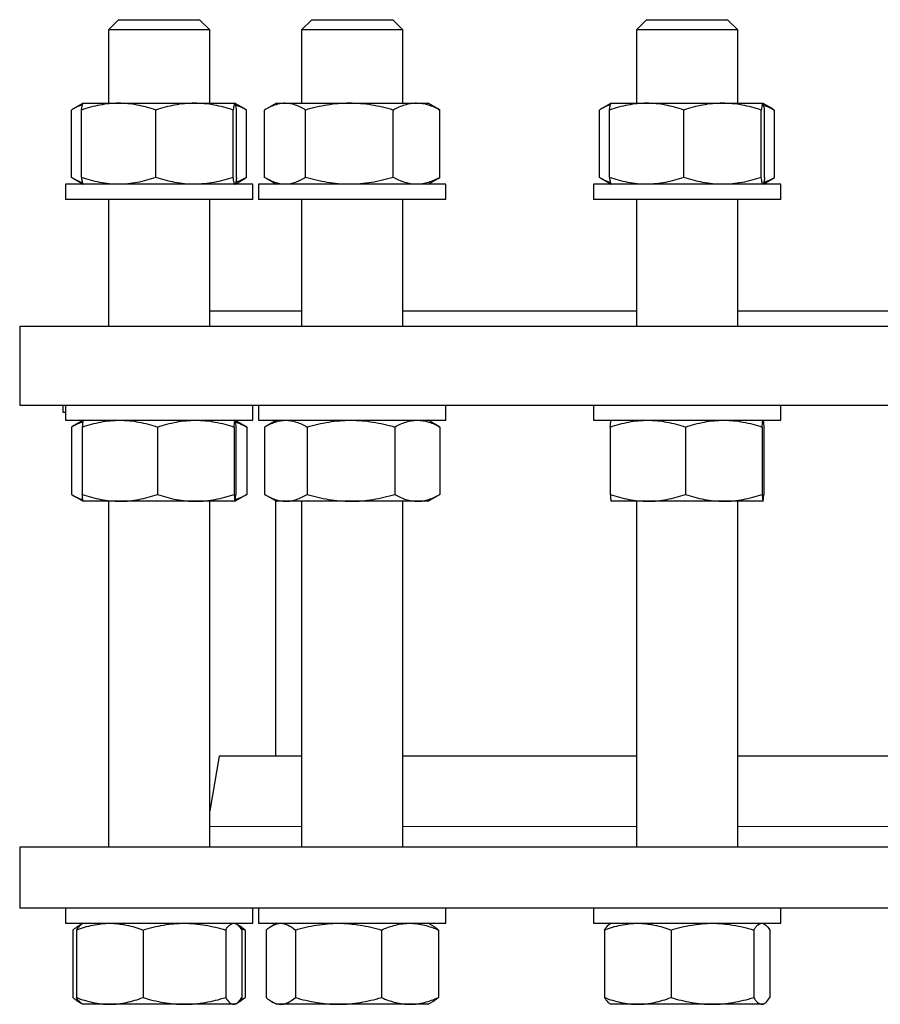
# Model space of a CAD drawing. Header units: millimetres. Extents: x 16 to 817, y 38 to 823.
# Tile 3 of 9: x 29 to 199, y 203 to 398. Entities that reach past the tile are written whole.
import ezdxf

# ---------------------------------------------------------------- set-up
doc = ezdxf.new("R2010")
doc.units = ezdxf.units.MM

msp = doc.modelspace()

# ---------------------------------------------------------------- linework, layer by layer
at = {"color": 7, "linetype": 'Continuous', "lineweight": 25}
for p, q in [((48.18, 397.65), (46.18, 395.65)), ((48.18, 397.65), (49.19, 397.65)), ((49.19, 397.65), (64.18, 397.65)), ((66.18, 395.65), (64.18, 397.65)), ((86.35, 397.65), (84.35, 395.65)), ((86.35, 397.65), (90.25, 397.65)), ((90.25, 397.65), (102.35, 397.65)), ((104.35, 395.65), (102.35, 397.65)), ((152.48, 397.65), (150.48, 395.65)), ((152.48, 397.65), (160.36, 397.65)), ((160.36, 397.65), (168.48, 397.65)), ((170.48, 395.65), (168.48, 397.65)), ((46.18, 395.65), (46.18, 381.15)), ((47.44, 395.65), (46.18, 395.65)), ((66.18, 395.65), (47.44, 395.65)), ((66.18, 381.15), (66.18, 395.65)), ((84.35, 395.65), (84.35, 381.15)), ((89.22, 395.65), (84.35, 395.65)), ((104.35, 395.65), (89.22, 395.65)), ((104.35, 381.15), (104.35, 395.65)), ((150.48, 395.65), (150.48, 381.15)), ((160.33, 395.65), (150.48, 395.65)), ((170.48, 395.65), (160.33, 395.65)), ((170.48, 381.15), (170.48, 395.65)), ((41.16, 381.14), (39.21, 380.02)), ((41.18, 381.15), (41.16, 381.14)), ((41.18, 381.15), (48.19, 381.15)), ((48.19, 381.15), (63.18, 381.15)), ((63.18, 381.15), (71.17, 381.15)), ((71.17, 381.15), (71.18, 381.15)), ((71.19, 381.14), (71.18, 381.15)), ((73.14, 380.02), (71.21, 381.13)), ((79.35, 381.15), (77.39, 380.02)), ((79.35, 381.15), (81.09, 381.15)), ((81.09, 381.15), (93.78, 381.15)), ((93.78, 381.15), (107.05, 381.15)), ((107.05, 381.15), (109.35, 381.15)), ((111.32, 380.02), (109.35, 381.15)), ((145.46, 381.14), (143.51, 380.02)), ((145.48, 381.15), (145.46, 381.14)), ((145.48, 381.15), (152.49, 381.15)), ((152.49, 381.15), (167.48, 381.15)), ((167.48, 381.15), (175.46, 381.15)), ((175.46, 381.15), (175.48, 381.15)), ((175.49, 381.14), (175.48, 381.15)), ((177.44, 380.02), (175.5, 381.13)), ((38.87, 366.49), (38.87, 379.81)), ((40.86, 366.49), (40.86, 379.81)), ((55.52, 366.49), (55.52, 379.81)), ((70.84, 366.49), (70.84, 379.81)), ((71.5, 366.49), (71.5, 379.81)), ((73.48, 379.81), (73.14, 380.01)), ((73.48, 366.49), (73.48, 379.81)), ((77.04, 366.49), (77.04, 379.81)), ((85.13, 366.49), (85.13, 379.81)), ((102.44, 366.49), (102.44, 379.81)), ((111.31, 380.01), (111.66, 379.81)), ((111.66, 366.49), (111.66, 379.81)), ((143.17, 366.49), (143.17, 379.81)), ((145.16, 366.49), (145.16, 379.81)), ((159.82, 366.49), (159.82, 379.81)), ((175.14, 366.49), (175.14, 379.81)), ((175.79, 366.49), (175.79, 379.81)), ((177.44, 380.01), (177.78, 379.81)), ((177.78, 366.49), (177.78, 379.81)), ((39.21, 366.28), (41.16, 365.16)), ((71.21, 365.17), (73.14, 366.28)), ((73.48, 366.49), (73.14, 366.28)), ((77.39, 366.28), (79.35, 365.15)), ((109.35, 365.15), (111.32, 366.28)), ((111.31, 366.29), (111.66, 366.49)), ((143.51, 366.28), (145.46, 365.16)), ((175.5, 365.17), (177.44, 366.28)), ((177.44, 366.29), (177.78, 366.49)), ((37.68, 365.15), (37.68, 362.15)), ((46.93, 365.15), (37.68, 365.15)), ((41.16, 365.16), (41.18, 365.15)), ((74.68, 365.15), (46.93, 365.15)), ((71.18, 365.15), (71.19, 365.16)), ((74.68, 362.15), (74.68, 365.15)), ((75.85, 365.15), (75.85, 362.15)), ((94.35, 365.15), (75.85, 365.15)), ((112.85, 365.15), (94.35, 365.15)), ((112.85, 362.15), (112.85, 365.15)), ((141.98, 365.15), (141.98, 362.15)), ((169.73, 365.15), (141.98, 365.15)), ((145.46, 365.16), (145.48, 365.15)), ((178.98, 365.15), (169.73, 365.15)), ((175.48, 365.15), (175.49, 365.16)), ((178.98, 362.15), (178.98, 365.15)), ((46.93, 362.15), (37.68, 362.15)), ((46.18, 362.15), (46.18, 337.15)), ((74.68, 362.15), (46.93, 362.15)), ((66.18, 337.15), (66.18, 362.15)), ((94.35, 362.15), (75.85, 362.15)), ((84.35, 362.15), (84.35, 337.15)), ((112.85, 362.15), (94.35, 362.15)), ((104.35, 337.15), (104.35, 362.15)), ((169.73, 362.15), (141.98, 362.15)), ((150.48, 362.15), (150.48, 337.15)), ((178.98, 362.15), (169.73, 362.15)), ((170.48, 337.15), (170.48, 362.15)), ((66.18, 340.15), (84.35, 340.15)), ((104.35, 340.15), (150.48, 340.15)), ((170.48, 340.15), (226.83, 340.15)), ((28.65, 337.15), (28.65, 321.55)), ((28.65, 337.15), (368.65, 337.15)), ((28.65, 321.55), (368.65, 321.55)), ((37.22, 320.05), (37.22, 321.55)), ((37.68, 321.55), (37.68, 318.55)), ((74.68, 318.55), (74.68, 321.55)), ((75.85, 321.55), (75.85, 318.55)), ((112.85, 318.55), (112.85, 321.55)), ((141.98, 321.55), (141.98, 318.55)), ((178.98, 318.55), (178.98, 321.55)), ((37.68, 320.05), (37.22, 320.05)), ((37.68, 318.55), (74.68, 318.55)), ((38.86, 317.21), (38.86, 303.89)), ((41.18, 318.55), (39.04, 317.31)), ((41.02, 317.21), (41.02, 303.89)), ((55.86, 317.21), (55.86, 303.89)), ((71.01, 317.21), (71.01, 303.89)), ((73.32, 317.31), (71.18, 318.55)), ((71.34, 317.21), (71.34, 303.89)), ((73.49, 317.21), (73.32, 317.31)), ((73.49, 317.21), (73.49, 303.89)), ((75.85, 318.55), (112.85, 318.55)), ((77.04, 317.21), (77.04, 303.89)), ((79.35, 318.55), (77.21, 317.31)), ((79.15, 318.55), (79.15, 318.43)), ((85.42, 317.21), (85.42, 303.89)), ((102.73, 317.21), (102.73, 303.89)), ((111.49, 317.31), (109.35, 318.55)), ((111.67, 317.21), (111.49, 317.31)), ((111.67, 317.21), (111.67, 303.89)), ((141.98, 318.55), (142.14, 318.55)), ((142.14, 318.55), (178.98, 318.55)), ((145.32, 317.21), (145.32, 303.89)), ((160.15, 317.21), (160.15, 303.89)), ((175.31, 317.21), (175.31, 303.89)), ((175.63, 317.21), (175.63, 303.89)), ((39.04, 303.79), (41.18, 302.55)), ((71.18, 302.55), (73.32, 303.79)), ((73.49, 303.89), (73.32, 303.79)), ((77.21, 303.79), (79.35, 302.55)), ((109.35, 302.55), (111.49, 303.79)), ((111.67, 303.89), (111.49, 303.79)), ((48.44, 302.55), (41.18, 302.55)), ((46.18, 302.55), (46.18, 234.21)), ((63.43, 302.55), (48.44, 302.55)), ((71.17, 302.55), (63.43, 302.55)), ((66.18, 234.21), (66.18, 302.55)), ((79.15, 302.67), (79.15, 252.21)), ((81.23, 302.55), (79.35, 302.55)), ((94.07, 302.55), (81.23, 302.55)), ((84.35, 302.55), (84.35, 234.21)), ((107.2, 302.55), (94.07, 302.55)), ((104.35, 234.21), (104.35, 302.55)), ((109.35, 302.55), (107.2, 302.55)), ((152.74, 302.55), (145.48, 302.55)), ((150.48, 302.55), (150.48, 234.21)), ((167.73, 302.55), (152.74, 302.55)), ((175.47, 302.55), (167.73, 302.55)), ((170.48, 234.21), (170.48, 302.55)), ((68.08, 252.21), (66.18, 241.44)), ((84.35, 252.21), (68.08, 252.21)), ((150.48, 252.21), (104.35, 252.21)), ((198.65, 252.21), (170.48, 252.21)), ((226.83, 252.21), (198.65, 252.21)), ((28.65, 234.21), (28.65, 222.21)), ((198.65, 234.21), (28.65, 234.21)), ((66.17, 234.21), (66.17, 234.21)), ((368.65, 234.21), (198.65, 234.21)), ((198.65, 222.21), (28.65, 222.21)), ((37.68, 222.21), (37.68, 219.21)), ((74.68, 219.21), (74.68, 222.21)), ((75.85, 222.21), (75.85, 219.21)), ((112.85, 219.21), (112.85, 222.21)), ((141.98, 222.21), (141.98, 219.21)), ((178.98, 219.21), (178.98, 222.21)), ((368.65, 222.21), (198.65, 222.21)), ((37.68, 219.21), (74.68, 219.21)), ((39.15, 217.87), (39.15, 204.55)), ((39.85, 217.87), (39.85, 204.55)), ((40.92, 219.06), (40.26, 218.68)), ((41.18, 219.21), (40.92, 219.06)), ((53.01, 217.87), (53.01, 204.55)), ((69.34, 217.87), (69.34, 204.55)), ((71.44, 219.06), (71.18, 219.21)), ((72.09, 218.68), (71.48, 219.03)), ((72.51, 217.87), (72.51, 204.55)), ((73.21, 217.87), (73.21, 204.55)), ((75.85, 219.21), (112.85, 219.21)), ((77.32, 217.87), (77.32, 204.55)), ((79.35, 219.21), (78.44, 218.68)), ((83.1, 217.87), (83.1, 204.55)), ((100.12, 217.87), (100.12, 204.55)), ((110.27, 218.68), (109.35, 219.21)), ((111.38, 217.87), (111.38, 204.55)), ((141.98, 219.21), (142.14, 219.21)), ((142.14, 219.21), (178.98, 219.21)), ((144.14, 217.87), (144.14, 204.55)), ((145.48, 219.21), (145.21, 219.06)), ((157.31, 217.87), (157.31, 204.55)), ((173.64, 217.87), (173.64, 204.55)), ((175.74, 219.06), (175.48, 219.21)), ((176.81, 217.87), (176.81, 204.55)), ((40.26, 203.74), (40.92, 203.36)), ((40.92, 203.36), (41.18, 203.21)), ((46.43, 203.21), (41.18, 203.21)), ((61.18, 203.21), (46.43, 203.21)), ((70.92, 203.21), (61.18, 203.21)), ((71.18, 203.21), (70.92, 203.21)), ((71.18, 203.21), (71.44, 203.36)), ((71.48, 203.39), (72.09, 203.74)), ((78.44, 203.74), (79.35, 203.21)), ((80.21, 203.21), (79.35, 203.21)), ((91.61, 203.21), (80.21, 203.21)), ((105.75, 203.21), (91.61, 203.21)), ((109.35, 203.21), (105.75, 203.21)), ((109.35, 203.21), (110.27, 203.74)), ((145.21, 203.36), (145.48, 203.21)), ((150.73, 203.21), (145.48, 203.21)), ((165.47, 203.21), (150.73, 203.21)), ((175.22, 203.21), (165.47, 203.21)), ((175.48, 203.21), (175.22, 203.21)), ((175.48, 203.21), (175.74, 203.36))]:
    msp.add_line(p, q, dxfattribs=at)
at = {"color": 8, "linetype": 'Continuous', "lineweight": 18}
for p, q in [((66.18, 238.34), (84.35, 238.34)), ((104.35, 238.34), (150.48, 238.34)), ((170.48, 238.34), (198.65, 238.34)), ((198.65, 238.34), (226.83, 238.34))]:
    msp.add_line(p, q, dxfattribs=at)
at = {"color": 7, "linetype": 'Continuous', "lineweight": 25}
for points, knots in [([(48.19, 381.15), (47.57, 381.15), (46.95, 381.12), (45.7, 380.99), (45.08, 380.9), (43.24, 380.55), (42.04, 380.21), (40.86, 379.81)], [0, 0, 0, 0, 0.25, 0.25, 0.5, 0.5, 1, 1, 1, 1]), ([(40.86, 379.81), (40.88, 379.94), (40.91, 380.2), (40.97, 380.52), (41.02, 380.8), (41.08, 380.99), (41.12, 381.11), (41.15, 381.13), (41.17, 381.13)], [0, 0, 0, 0, 0.176581, 0.353212, 0.529751, 0.709623, 0.889611, 1, 1, 1, 1]), ([(55.52, 379.81), (54.92, 380.01), (54.32, 380.2), (53.1, 380.53), (52.49, 380.67), (50.66, 381.02), (49.43, 381.15), (48.19, 381.15)], [0, 0, 0, 0, 0.25, 0.25, 0.5, 0.5, 1, 1, 1, 1]), ([(63.18, 381.15), (62.53, 381.15), (61.87, 381.12), (60.58, 380.99), (59.94, 380.9), (58.03, 380.55), (56.77, 380.22), (55.52, 379.81)], [0, 0, 0, 0, 0.25, 0.25, 0.5, 0.5, 1, 1, 1, 1]), ([(70.84, 379.81), (69.58, 380.22), (68.32, 380.56), (65.77, 381.02), (64.48, 381.15), (63.18, 381.15)], [0, 0, 0, 0, 0.5, 0.5, 1, 1, 1, 1]), ([(71.17, 381.15), (71.14, 381.15), (71.11, 381.12), (71.05, 380.99), (71.03, 380.9), (70.94, 380.55), (70.89, 380.22), (70.84, 379.81)], [0, 0, 0, 0, 0.25, 0.25, 0.5, 0.5, 1, 1, 1, 1]), ([(71.5, 379.81), (71.44, 380.22), (71.39, 380.56), (71.28, 381.02), (71.22, 381.15), (71.17, 381.15)], [0, 0, 0, 0, 0.5, 0.5, 1, 1, 1, 1]), ([(81.09, 381.15), (80.74, 381.15), (80.4, 381.12), (79.72, 380.99), (79.38, 380.9), (78.37, 380.55), (77.7, 380.22), (77.04, 379.81)], [0, 0, 0, 0, 0.25, 0.25, 0.5, 0.5, 1, 1, 1, 1]), ([(85.13, 379.81), (84.47, 380.22), (83.8, 380.56), (82.46, 381.02), (81.78, 381.15), (81.09, 381.15)], [0, 0, 0, 0, 0.5, 0.5, 1, 1, 1, 1]), ([(93.78, 381.15), (93.05, 381.15), (92.32, 381.12), (90.84, 380.99), (90.11, 380.9), (87.95, 380.55), (86.53, 380.21), (85.13, 379.81)], [0, 0, 0, 0, 0.25, 0.25, 0.5, 0.5, 1, 1, 1, 1]), ([(102.44, 379.81), (101.73, 380.01), (101.02, 380.2), (99.59, 380.53), (98.86, 380.67), (96.7, 381.02), (95.24, 381.15), (93.78, 381.15)], [0, 0, 0, 0, 0.25, 0.25, 0.5, 0.5, 1, 1, 1, 1]), ([(107.05, 381.15), (106.66, 381.15), (106.26, 381.12), (105.49, 380.99), (105.1, 380.9), (103.95, 380.55), (103.19, 380.22), (102.44, 379.81)], [0, 0, 0, 0, 0.25, 0.25, 0.5, 0.5, 1, 1, 1, 1]), ([(111.66, 379.81), (110.91, 380.22), (110.15, 380.56), (108.61, 381.02), (107.83, 381.15), (107.05, 381.15)], [0, 0, 0, 0, 0.5, 0.5, 1, 1, 1, 1]), ([(152.49, 381.15), (151.86, 381.15), (151.24, 381.12), (150, 380.99), (149.39, 380.9), (147.56, 380.55), (146.35, 380.22), (145.16, 379.81)], [0, 0, 0, 0, 0.25, 0.25, 0.5, 0.5, 1, 1, 1, 1]), ([(145.16, 379.81), (145.17, 379.94), (145.21, 380.2), (145.26, 380.52), (145.32, 380.8), (145.37, 380.99), (145.42, 381.11), (145.45, 381.13), (145.46, 381.13)], [0, 0, 0, 0, 0.176581, 0.353212, 0.529751, 0.709623, 0.889611, 1, 1, 1, 1]), ([(159.82, 379.81), (158.62, 380.22), (157.41, 380.56), (154.97, 381.02), (153.74, 381.15), (152.49, 381.15)], [0, 0, 0, 0, 0.5, 0.5, 1, 1, 1, 1]), ([(167.48, 381.15), (166.83, 381.15), (166.18, 381.12), (164.88, 380.99), (164.23, 380.9), (162.31, 380.55), (161.06, 380.21), (159.82, 379.81)], [0, 0, 0, 0, 0.25, 0.25, 0.5, 0.5, 1, 1, 1, 1]), ([(175.14, 379.81), (174.51, 380.01), (173.88, 380.2), (172.61, 380.53), (171.97, 380.67), (170.06, 381.02), (168.77, 381.15), (167.48, 381.15)], [0, 0, 0, 0, 0.25, 0.25, 0.5, 0.5, 1, 1, 1, 1]), ([(175.46, 381.15), (175.44, 381.15), (175.41, 381.12), (175.35, 380.99), (175.33, 380.9), (175.24, 380.55), (175.19, 380.22), (175.14, 379.81)], [0, 0, 0, 0, 0.25, 0.25, 0.5, 0.5, 1, 1, 1, 1]), ([(175.79, 379.81), (175.74, 380.22), (175.69, 380.56), (175.58, 381.02), (175.52, 381.15), (175.46, 381.15)], [0, 0, 0, 0, 0.5, 0.5, 1, 1, 1, 1]), ([(41.04, 380.84), (40.8, 380.76), (40.32, 380.59), (39.6, 380.24), (39.11, 379.95), (38.87, 379.81)], [0, 0, 0, 0, 0.321204, 0.660587, 1, 1, 1, 1]), ([(73.48, 379.81), (73.24, 379.94), (72.74, 380.2), (72.03, 380.51), (71.56, 380.67), (71.34, 380.74)], [0, 0, 0, 0, 0.35138, 0.70286, 1, 1, 1, 1]), ([(145.33, 380.84), (145.24, 380.81), (144.93, 380.71), (144.41, 380.49), (143.79, 380.18), (143.37, 379.93), (143.17, 379.81)], [0, 0, 0, 0, 0.132823, 0.421819, 0.710946, 1, 1, 1, 1]), ([(175.64, 380.73), (175.8, 380.69), (176.24, 380.55), (176.95, 380.24), (177.51, 379.95), (177.78, 379.81)], [0, 0, 0, 0, 0.217027, 0.608496, 1, 1, 1, 1]), ([(41.04, 365.46), (40.8, 365.54), (40.32, 365.71), (39.6, 366.06), (39.11, 366.35), (38.87, 366.49)], [0, 0, 0, 0, 0.321204, 0.660587, 1, 1, 1, 1]), ([(48.19, 365.15), (47.57, 365.15), (46.95, 365.18), (45.7, 365.3), (45.08, 365.4), (43.24, 365.75), (42.04, 366.08), (40.86, 366.49)], [0, 0, 0, 0, 0.25, 0.25, 0.5, 0.5, 1, 1, 1, 1]), ([(40.86, 366.49), (40.88, 366.36), (40.91, 366.1), (40.97, 365.77), (41.02, 365.5), (41.08, 365.31), (41.12, 365.19), (41.15, 365.17), (41.17, 365.17)], [0, 0, 0, 0, 0.176581, 0.353212, 0.529751, 0.709623, 0.889611, 1, 1, 1, 1]), ([(55.52, 366.49), (54.92, 366.29), (54.32, 366.1), (53.1, 365.77), (52.49, 365.62), (50.66, 365.27), (49.43, 365.15), (48.19, 365.15)], [0, 0, 0, 0, 0.25, 0.25, 0.5, 0.5, 1, 1, 1, 1]), ([(63.18, 365.15), (62.53, 365.15), (61.87, 365.18), (60.58, 365.3), (59.94, 365.39), (58.03, 365.74), (56.77, 366.08), (55.52, 366.49)], [0, 0, 0, 0, 0.25, 0.25, 0.5, 0.5, 1, 1, 1, 1]), ([(70.84, 366.49), (69.58, 366.08), (68.32, 365.74), (65.77, 365.28), (64.48, 365.15), (63.18, 365.15)], [0, 0, 0, 0, 0.5, 0.5, 1, 1, 1, 1]), ([(71.17, 365.15), (71.14, 365.15), (71.11, 365.18), (71.05, 365.3), (71.03, 365.39), (70.94, 365.74), (70.89, 366.08), (70.84, 366.49)], [0, 0, 0, 0, 0.25, 0.25, 0.5, 0.5, 1, 1, 1, 1]), ([(71.5, 366.49), (71.48, 366.36), (71.44, 366.1), (71.39, 365.77), (71.33, 365.5), (71.28, 365.31), (71.24, 365.2), (71.21, 365.19), (71.21, 365.18)], [0, 0, 0, 0, 0.190453, 0.380961, 0.571369, 0.765372, 0.9595, 1, 1, 1, 1]), ([(73.48, 366.49), (73.24, 366.36), (72.74, 366.1), (72.03, 365.79), (71.56, 365.63), (71.34, 365.56)], [0, 0, 0, 0, 0.35138, 0.70286, 1, 1, 1, 1]), ([(81.09, 365.15), (80.74, 365.15), (80.4, 365.18), (79.72, 365.3), (79.38, 365.39), (78.37, 365.74), (77.7, 366.08), (77.04, 366.49)], [0, 0, 0, 0, 0.25, 0.25, 0.5, 0.5, 1, 1, 1, 1]), ([(85.13, 366.49), (84.47, 366.08), (83.8, 365.74), (82.46, 365.28), (81.78, 365.15), (81.09, 365.15)], [0, 0, 0, 0, 0.5, 0.5, 1, 1, 1, 1]), ([(93.78, 365.15), (93.05, 365.15), (92.32, 365.18), (90.84, 365.3), (90.11, 365.4), (87.95, 365.75), (86.53, 366.08), (85.13, 366.49)], [0, 0, 0, 0, 0.25, 0.25, 0.5, 0.5, 1, 1, 1, 1]), ([(102.44, 366.49), (101.73, 366.29), (101.02, 366.1), (99.59, 365.77), (98.86, 365.62), (96.7, 365.27), (95.24, 365.15), (93.78, 365.15)], [0, 0, 0, 0, 0.25, 0.25, 0.5, 0.5, 1, 1, 1, 1]), ([(107.05, 365.15), (106.66, 365.15), (106.26, 365.18), (105.49, 365.3), (105.1, 365.39), (103.95, 365.74), (103.19, 366.08), (102.44, 366.49)], [0, 0, 0, 0, 0.25, 0.25, 0.5, 0.5, 1, 1, 1, 1]), ([(111.66, 366.49), (110.91, 366.08), (110.15, 365.74), (108.61, 365.28), (107.83, 365.15), (107.05, 365.15)], [0, 0, 0, 0, 0.5, 0.5, 1, 1, 1, 1]), ([(145.33, 365.46), (145.24, 365.49), (144.93, 365.59), (144.41, 365.81), (143.79, 366.12), (143.37, 366.37), (143.17, 366.49)], [0, 0, 0, 0, 0.132823, 0.421819, 0.710946, 1, 1, 1, 1]), ([(152.49, 365.15), (151.86, 365.15), (151.24, 365.18), (150, 365.3), (149.39, 365.39), (147.56, 365.74), (146.35, 366.08), (145.16, 366.49)], [0, 0, 0, 0, 0.25, 0.25, 0.5, 0.5, 1, 1, 1, 1]), ([(145.16, 366.49), (145.17, 366.36), (145.21, 366.1), (145.26, 365.77), (145.32, 365.5), (145.37, 365.31), (145.42, 365.19), (145.45, 365.17), (145.46, 365.17)], [0, 0, 0, 0, 0.176581, 0.353212, 0.529751, 0.709623, 0.889611, 1, 1, 1, 1]), ([(159.82, 366.49), (158.62, 366.08), (157.41, 365.74), (154.97, 365.28), (153.74, 365.15), (152.49, 365.15)], [0, 0, 0, 0, 0.5, 0.5, 1, 1, 1, 1]), ([(167.48, 365.15), (166.83, 365.15), (166.18, 365.18), (164.88, 365.3), (164.23, 365.4), (162.31, 365.75), (161.06, 366.08), (159.82, 366.49)], [0, 0, 0, 0, 0.25, 0.25, 0.5, 0.5, 1, 1, 1, 1]), ([(175.14, 366.49), (174.51, 366.29), (173.88, 366.1), (172.61, 365.77), (171.97, 365.62), (170.06, 365.27), (168.77, 365.15), (167.48, 365.15)], [0, 0, 0, 0, 0.25, 0.25, 0.5, 0.5, 1, 1, 1, 1]), ([(175.46, 365.15), (175.44, 365.15), (175.41, 365.18), (175.35, 365.3), (175.33, 365.39), (175.24, 365.74), (175.19, 366.08), (175.14, 366.49)], [0, 0, 0, 0, 0.25, 0.25, 0.5, 0.5, 1, 1, 1, 1]), ([(175.79, 366.49), (175.78, 366.36), (175.74, 366.1), (175.69, 365.77), (175.63, 365.5), (175.58, 365.31), (175.54, 365.2), (175.51, 365.19), (175.51, 365.18)], [0, 0, 0, 0, 0.1904533, 0.3809605, 0.5713685, 0.7653724, 0.9594999, 1, 1, 1, 1]), ([(175.64, 365.56), (175.8, 365.61), (176.24, 365.75), (176.95, 366.06), (177.51, 366.35), (177.78, 366.49)], [0, 0, 0, 0, 0.217027, 0.608496, 1, 1, 1, 1]), ([(38.86, 317.21), (39.09, 317.34), (39.54, 317.6), (40.22, 317.92), (40.74, 318.14), (41.04, 318.22), (41.1, 318.24)], [0, 0, 0, 0, 0.305165, 0.610417, 0.91551, 1, 1, 1, 1]), ([(41.02, 317.21), (42.23, 317.62), (43.45, 317.96), (45.92, 318.42), (47.17, 318.55), (48.44, 318.55)], [0, 0, 0, 0, 0.5, 0.5, 1, 1, 1, 1]), ([(41.18, 318.55), (41.17, 318.55), (41.15, 318.52), (41.13, 318.39), (41.11, 318.3), (41.07, 317.95), (41.04, 317.62), (41.02, 317.21)], [0, 0, 0, 0, 0.25, 0.25, 0.5, 0.5, 1, 1, 1, 1]), ([(48.44, 318.55), (49.07, 318.55), (49.7, 318.52), (50.95, 318.39), (51.57, 318.3), (53.42, 317.95), (54.64, 317.62), (55.86, 317.21)], [0, 0, 0, 0, 0.25, 0.25, 0.5, 0.5, 1, 1, 1, 1]), ([(55.86, 317.21), (56.47, 317.41), (57.09, 317.6), (58.35, 317.93), (58.98, 318.07), (60.88, 318.42), (62.15, 318.55), (63.43, 318.55)], [0, 0, 0, 0, 0.25, 0.25, 0.5, 0.5, 1, 1, 1, 1]), ([(63.43, 318.55), (64.08, 318.55), (64.72, 318.52), (66.01, 318.39), (66.65, 318.3), (68.55, 317.95), (69.79, 317.61), (71.01, 317.21)], [0, 0, 0, 0, 0.25, 0.25, 0.5, 0.5, 1, 1, 1, 1]), ([(71.01, 317.21), (71.04, 317.62), (71.07, 317.96), (71.12, 318.42), (71.15, 318.55), (71.17, 318.55)], [0, 0, 0, 0, 0.5, 0.5, 1, 1, 1, 1]), ([(71.17, 318.55), (71.19, 318.55), (71.2, 318.52), (71.23, 318.39), (71.24, 318.3), (71.28, 317.95), (71.31, 317.62), (71.34, 317.21)], [0, 0, 0, 0, 0.25, 0.25, 0.5, 0.5, 1, 1, 1, 1]), ([(71.25, 318.19), (71.31, 318.18), (71.6, 318.1), (72.12, 317.89), (72.81, 317.58), (73.27, 317.33), (73.49, 317.21)], [0, 0, 0, 0, 0.07377, 0.382446, 0.691262, 1, 1, 1, 1]), ([(77.04, 317.21), (77.72, 317.62), (78.41, 317.96), (79.81, 318.42), (80.51, 318.55), (81.23, 318.55)], [0, 0, 0, 0, 0.5, 0.5, 1, 1, 1, 1]), ([(81.23, 318.55), (81.58, 318.55), (81.94, 318.52), (82.64, 318.39), (83, 318.3), (84.04, 317.95), (84.73, 317.62), (85.42, 317.21)], [0, 0, 0, 0, 0.25, 0.25, 0.5, 0.5, 1, 1, 1, 1]), ([(85.42, 317.21), (86.83, 317.62), (88.26, 317.96), (91.14, 318.42), (92.6, 318.55), (94.07, 318.55)], [0, 0, 0, 0, 0.5, 0.5, 1, 1, 1, 1]), ([(94.07, 318.55), (94.81, 318.55), (95.55, 318.52), (97.01, 318.39), (97.73, 318.3), (99.9, 317.95), (101.32, 317.62), (102.73, 317.21)], [0, 0, 0, 0, 0.25, 0.25, 0.5, 0.5, 1, 1, 1, 1]), ([(102.73, 317.21), (103.1, 317.41), (103.46, 317.6), (104.2, 317.93), (104.58, 318.07), (105.7, 318.42), (106.45, 318.55), (107.2, 318.55)], [0, 0, 0, 0, 0.25, 0.25, 0.5, 0.5, 1, 1, 1, 1]), ([(107.2, 318.55), (107.58, 318.55), (107.96, 318.52), (108.72, 318.39), (109.1, 318.3), (110.22, 317.95), (110.95, 317.61), (111.67, 317.21)], [0, 0, 0, 0, 0.25, 0.25, 0.5, 0.5, 1, 1, 1, 1]), ([(145.32, 317.21), (146.53, 317.62), (147.75, 317.96), (150.22, 318.42), (151.47, 318.55), (152.74, 318.55)], [0, 0, 0, 0, 0.5, 0.5, 1, 1, 1, 1]), ([(145.32, 317.21), (145.33, 317.41), (145.34, 317.6), (145.37, 317.93), (145.38, 318.07), (145.42, 318.42), (145.45, 318.55), (145.48, 318.55)], [0, 0, 0, 0, 0.25, 0.25, 0.5, 0.5, 1, 1, 1, 1]), ([(152.74, 318.55), (153.36, 318.55), (154, 318.52), (155.25, 318.39), (155.87, 318.3), (157.72, 317.95), (158.94, 317.62), (160.15, 317.21)], [0, 0, 0, 0, 0.25, 0.25, 0.5, 0.5, 1, 1, 1, 1]), ([(160.15, 317.21), (161.39, 317.62), (162.64, 317.96), (165.17, 318.42), (166.44, 318.55), (167.73, 318.55)], [0, 0, 0, 0, 0.5, 0.5, 1, 1, 1, 1]), ([(167.73, 318.55), (168.38, 318.55), (169.02, 318.52), (170.3, 318.39), (170.93, 318.3), (172.83, 317.95), (174.08, 317.62), (175.31, 317.21)], [0, 0, 0, 0, 0.25, 0.25, 0.5, 0.5, 1, 1, 1, 1]), ([(175.31, 317.21), (175.32, 317.41), (175.34, 317.6), (175.36, 317.93), (175.38, 318.07), (175.42, 318.42), (175.45, 318.55), (175.47, 318.55)], [0, 0, 0, 0, 0.25, 0.25, 0.5, 0.5, 1, 1, 1, 1]), ([(175.47, 318.55), (175.49, 318.55), (175.5, 318.52), (175.53, 318.39), (175.54, 318.3), (175.58, 317.95), (175.61, 317.61), (175.63, 317.21)], [0, 0, 0, 0, 0.25, 0.25, 0.5, 0.5, 1, 1, 1, 1]), ([(38.86, 303.89), (39.09, 303.76), (39.54, 303.5), (40.22, 303.18), (40.74, 302.96), (41.04, 302.88), (41.1, 302.86)], [0, 0, 0, 0, 0.305165, 0.610417, 0.91551, 1, 1, 1, 1]), ([(41.02, 303.89), (42.23, 303.48), (43.45, 303.14), (45.92, 302.68), (47.17, 302.55), (48.44, 302.55)], [0, 0, 0, 0, 0.5, 0.5, 1, 1, 1, 1]), ([(41.18, 302.55), (41.17, 302.55), (41.15, 302.58), (41.13, 302.7), (41.11, 302.79), (41.07, 303.14), (41.04, 303.48), (41.02, 303.89)], [0, 0, 0, 0, 0.25, 0.25, 0.5, 0.5, 1, 1, 1, 1]), ([(48.44, 302.55), (49.07, 302.55), (49.7, 302.58), (50.95, 302.7), (51.57, 302.79), (53.42, 303.14), (54.64, 303.48), (55.86, 303.89)], [0, 0, 0, 0, 0.25, 0.25, 0.5, 0.5, 1, 1, 1, 1]), ([(55.86, 303.89), (56.47, 303.69), (57.09, 303.5), (58.35, 303.17), (58.98, 303.02), (60.88, 302.67), (62.15, 302.55), (63.43, 302.55)], [0, 0, 0, 0, 0.25, 0.25, 0.5, 0.5, 1, 1, 1, 1]), ([(63.43, 302.55), (64.08, 302.55), (64.72, 302.58), (66.01, 302.7), (66.65, 302.8), (68.55, 303.15), (69.79, 303.48), (71.01, 303.89)], [0, 0, 0, 0, 0.25, 0.25, 0.5, 0.5, 1, 1, 1, 1]), ([(71.01, 303.89), (71.04, 303.48), (71.07, 303.14), (71.12, 302.68), (71.15, 302.55), (71.17, 302.55)], [0, 0, 0, 0, 0.5, 0.5, 1, 1, 1, 1]), ([(71.17, 302.55), (71.19, 302.55), (71.2, 302.58), (71.23, 302.7), (71.24, 302.79), (71.28, 303.14), (71.31, 303.48), (71.34, 303.89)], [0, 0, 0, 0, 0.25, 0.25, 0.5, 0.5, 1, 1, 1, 1]), ([(71.25, 302.91), (71.31, 302.92), (71.6, 303), (72.12, 303.21), (72.81, 303.52), (73.27, 303.77), (73.49, 303.89)], [0, 0, 0, 0, 0.07377, 0.382446, 0.691262, 1, 1, 1, 1]), ([(77.04, 303.89), (77.72, 303.48), (78.41, 303.14), (79.81, 302.68), (80.51, 302.55), (81.23, 302.55)], [0, 0, 0, 0, 0.5, 0.5, 1, 1, 1, 1]), ([(81.23, 302.55), (81.58, 302.55), (81.94, 302.58), (82.64, 302.7), (83, 302.79), (84.04, 303.14), (84.73, 303.48), (85.42, 303.89)], [0, 0, 0, 0, 0.25, 0.25, 0.5, 0.5, 1, 1, 1, 1]), ([(85.42, 303.89), (86.83, 303.48), (88.26, 303.14), (91.14, 302.68), (92.6, 302.55), (94.07, 302.55)], [0, 0, 0, 0, 0.5, 0.5, 1, 1, 1, 1]), ([(94.07, 302.55), (94.81, 302.55), (95.55, 302.58), (97.01, 302.7), (97.73, 302.79), (99.9, 303.14), (101.32, 303.48), (102.73, 303.89)], [0, 0, 0, 0, 0.25, 0.25, 0.5, 0.5, 1, 1, 1, 1]), ([(102.73, 303.89), (103.1, 303.69), (103.46, 303.5), (104.2, 303.17), (104.58, 303.02), (105.7, 302.67), (106.45, 302.55), (107.2, 302.55)], [0, 0, 0, 0, 0.25, 0.25, 0.5, 0.5, 1, 1, 1, 1]), ([(107.2, 302.55), (107.58, 302.55), (107.96, 302.58), (108.72, 302.7), (109.1, 302.8), (110.22, 303.15), (110.95, 303.48), (111.67, 303.89)], [0, 0, 0, 0, 0.25, 0.25, 0.5, 0.5, 1, 1, 1, 1]), ([(145.32, 303.89), (146.53, 303.48), (147.75, 303.14), (150.22, 302.68), (151.47, 302.55), (152.74, 302.55)], [0, 0, 0, 0, 0.5, 0.5, 1, 1, 1, 1]), ([(145.32, 303.89), (145.33, 303.69), (145.34, 303.5), (145.37, 303.17), (145.38, 303.02), (145.42, 302.67), (145.45, 302.55), (145.48, 302.55)], [0, 0, 0, 0, 0.25, 0.25, 0.5, 0.5, 1, 1, 1, 1]), ([(152.74, 302.55), (153.36, 302.55), (154, 302.58), (155.25, 302.7), (155.87, 302.79), (157.72, 303.14), (158.94, 303.48), (160.15, 303.89)], [0, 0, 0, 0, 0.25, 0.25, 0.5, 0.5, 1, 1, 1, 1]), ([(160.15, 303.89), (161.39, 303.48), (162.64, 303.14), (165.17, 302.68), (166.44, 302.55), (167.73, 302.55)], [0, 0, 0, 0, 0.5, 0.5, 1, 1, 1, 1]), ([(167.73, 302.55), (168.38, 302.55), (169.02, 302.58), (170.3, 302.7), (170.93, 302.79), (172.83, 303.14), (174.08, 303.48), (175.31, 303.89)], [0, 0, 0, 0, 0.25, 0.25, 0.5, 0.5, 1, 1, 1, 1]), ([(175.31, 303.89), (175.32, 303.69), (175.34, 303.5), (175.36, 303.17), (175.38, 303.02), (175.42, 302.67), (175.45, 302.55), (175.47, 302.55)], [0, 0, 0, 0, 0.25, 0.25, 0.5, 0.5, 1, 1, 1, 1]), ([(175.47, 302.55), (175.49, 302.55), (175.5, 302.58), (175.53, 302.7), (175.54, 302.8), (175.58, 303.15), (175.61, 303.48), (175.63, 303.89)], [0, 0, 0, 0, 0.25, 0.25, 0.5, 0.5, 1, 1, 1, 1]), ([(39.15, 217.87), (39.3, 218), (39.61, 218.26), (40.09, 218.58), (40.45, 218.8), (40.65, 218.88), (40.7, 218.9)], [0, 0, 0, 0, 0.305031, 0.610148, 0.915107, 1, 1, 1, 1]), ([(39.85, 217.87), (40.92, 218.28), (42.01, 218.62), (44.2, 219.08), (45.31, 219.21), (46.43, 219.21)], [0, 0, 0, 0, 0.5, 0.5, 1, 1, 1, 1]), ([(40.92, 219.05), (40.89, 219.04), (40.77, 218.98), (40.58, 218.81), (40.33, 218.55), (40.09, 218.24), (39.93, 217.99), (39.85, 217.87)], [0, 0, 0, 0, 0.086998, 0.31216, 0.54139, 0.770724, 1, 1, 1, 1]), ([(46.43, 219.21), (46.99, 219.21), (47.55, 219.18), (48.66, 219.06), (49.21, 218.97), (50.85, 218.62), (51.94, 218.28), (53.01, 217.87)], [0, 0, 0, 0, 0.25, 0.25, 0.5, 0.5, 1, 1, 1, 1]), ([(53.01, 217.87), (53.67, 218.07), (54.34, 218.26), (55.7, 218.59), (56.38, 218.74), (58.42, 219.09), (59.8, 219.21), (61.18, 219.21)], [0, 0, 0, 0, 0.25, 0.25, 0.5, 0.5, 1, 1, 1, 1]), ([(61.18, 219.21), (61.87, 219.21), (62.56, 219.18), (63.95, 219.06), (64.64, 218.96), (66.68, 218.61), (68.02, 218.28), (69.34, 217.87)], [0, 0, 0, 0, 0.25, 0.25, 0.5, 0.5, 1, 1, 1, 1]), ([(69.34, 217.87), (69.6, 218.28), (69.86, 218.62), (70.39, 219.08), (70.65, 219.21), (70.92, 219.21)], [0, 0, 0, 0, 0.5, 0.5, 1, 1, 1, 1]), ([(70.92, 219.21), (71.06, 219.21), (71.19, 219.18), (71.46, 219.06), (71.59, 218.97), (71.99, 218.62), (72.25, 218.28), (72.51, 217.87)], [0, 0, 0, 0, 0.25, 0.25, 0.5, 0.5, 1, 1, 1, 1]), ([(73.21, 217.87), (73.05, 218), (72.74, 218.26), (72.37, 218.53), (72.15, 218.65), (72.09, 218.68)], [0, 0, 0, 0, 0.420098, 0.840316, 1, 1, 1, 1]), ([(72.23, 218.27), (72.27, 218.26), (72.6, 218.14), (72.92, 218), (73.21, 217.87)], [0, 0, 0, 0, 0.111231, 1, 1, 1, 1]), ([(77.32, 217.87), (77.8, 218.28), (78.27, 218.62), (79.23, 219.08), (79.72, 219.21), (80.21, 219.21)], [0, 0, 0, 0, 0.5, 0.5, 1, 1, 1, 1]), ([(80.21, 219.21), (80.46, 219.21), (80.7, 219.18), (81.19, 219.06), (81.43, 218.97), (82.15, 218.62), (82.63, 218.28), (83.1, 217.87)], [0, 0, 0, 0, 0.25, 0.25, 0.5, 0.5, 1, 1, 1, 1]), ([(83.1, 217.87), (84.49, 218.28), (85.89, 218.62), (88.73, 219.08), (90.16, 219.21), (91.61, 219.21)], [0, 0, 0, 0, 0.5, 0.5, 1, 1, 1, 1]), ([(91.61, 219.21), (92.33, 219.21), (93.06, 219.18), (94.49, 219.06), (95.21, 218.97), (97.33, 218.62), (98.74, 218.28), (100.12, 217.87)], [0, 0, 0, 0, 0.25, 0.25, 0.5, 0.5, 1, 1, 1, 1]), ([(100.12, 217.87), (100.58, 218.07), (101.04, 218.26), (101.98, 218.59), (102.45, 218.74), (103.86, 219.09), (104.8, 219.21), (105.75, 219.21)], [0, 0, 0, 0, 0.25, 0.25, 0.5, 0.5, 1, 1, 1, 1]), ([(105.75, 219.21), (106.23, 219.21), (106.71, 219.18), (107.66, 219.06), (108.14, 218.96), (109.55, 218.61), (110.47, 218.28), (111.38, 217.87)], [0, 0, 0, 0, 0.25, 0.25, 0.5, 0.5, 1, 1, 1, 1]), ([(111.38, 217.87), (111.23, 218), (110.92, 218.26), (110.54, 218.53), (110.32, 218.65), (110.26, 218.68)], [0, 0, 0, 0, 0.420098, 0.840316, 1, 1, 1, 1]), ([(144.14, 217.87), (145.22, 218.28), (146.31, 218.62), (148.5, 219.08), (149.61, 219.21), (150.73, 219.21)], [0, 0, 0, 0, 0.5, 0.5, 1, 1, 1, 1]), ([(144.14, 217.87), (144.21, 217.97), (144.34, 218.18), (144.57, 218.48), (144.84, 218.77), (145.06, 218.98), (145.19, 219.04), (145.22, 219.05)], [0, 0, 0, 0, 0.188466, 0.377076, 0.647697, 0.918291, 1, 1, 1, 1]), ([(150.73, 219.21), (151.29, 219.21), (151.85, 219.18), (152.96, 219.06), (153.51, 218.97), (155.15, 218.62), (156.23, 218.28), (157.31, 217.87)], [0, 0, 0, 0, 0.25, 0.25, 0.5, 0.5, 1, 1, 1, 1]), ([(157.31, 217.87), (158.64, 218.28), (159.99, 218.62), (162.71, 219.08), (164.08, 219.21), (165.47, 219.21)], [0, 0, 0, 0, 0.5, 0.5, 1, 1, 1, 1]), ([(165.47, 219.21), (166.17, 219.21), (166.86, 219.18), (168.24, 219.06), (168.92, 218.97), (170.96, 218.62), (172.31, 218.28), (173.64, 217.87)], [0, 0, 0, 0, 0.25, 0.25, 0.5, 0.5, 1, 1, 1, 1]), ([(173.64, 217.87), (173.77, 218.07), (173.9, 218.26), (174.16, 218.59), (174.29, 218.74), (174.69, 219.09), (174.95, 219.21), (175.22, 219.21)], [0, 0, 0, 0, 0.25, 0.25, 0.5, 0.5, 1, 1, 1, 1]), ([(175.22, 219.21), (175.36, 219.21), (175.49, 219.18), (175.76, 219.06), (175.89, 218.96), (176.29, 218.61), (176.55, 218.28), (176.81, 217.87)], [0, 0, 0, 0, 0.25, 0.25, 0.5, 0.5, 1, 1, 1, 1]), ([(39.15, 204.55), (39.3, 204.42), (39.61, 204.16), (40.09, 203.84), (40.45, 203.62), (40.65, 203.54), (40.7, 203.52)], [0, 0, 0, 0, 0.305031, 0.610148, 0.915107, 1, 1, 1, 1]), ([(39.85, 204.55), (40.92, 204.14), (42.01, 203.81), (44.2, 203.34), (45.31, 203.21), (46.43, 203.21)], [0, 0, 0, 0, 0.5, 0.5, 1, 1, 1, 1]), ([(40.92, 203.37), (40.89, 203.38), (40.77, 203.44), (40.58, 203.61), (40.33, 203.87), (40.09, 204.18), (39.93, 204.43), (39.85, 204.55)], [0, 0, 0, 0, 0.086998, 0.31216, 0.54139, 0.770724, 1, 1, 1, 1]), ([(46.43, 203.21), (46.99, 203.21), (47.55, 203.24), (48.66, 203.37), (49.21, 203.46), (50.85, 203.81), (51.94, 204.14), (53.01, 204.55)], [0, 0, 0, 0, 0.25, 0.25, 0.5, 0.5, 1, 1, 1, 1]), ([(53.01, 204.55), (53.67, 204.35), (54.34, 204.16), (55.7, 203.83), (56.38, 203.69), (58.42, 203.34), (59.8, 203.21), (61.18, 203.21)], [0, 0, 0, 0, 0.25, 0.25, 0.5, 0.5, 1, 1, 1, 1]), ([(61.18, 203.21), (61.87, 203.21), (62.56, 203.24), (63.95, 203.37), (64.64, 203.46), (66.68, 203.81), (68.02, 204.15), (69.34, 204.55)], [0, 0, 0, 0, 0.25, 0.25, 0.5, 0.5, 1, 1, 1, 1]), ([(69.34, 204.55), (69.6, 204.14), (69.86, 203.81), (70.39, 203.34), (70.65, 203.21), (70.92, 203.21)], [0, 0, 0, 0, 0.5, 0.5, 1, 1, 1, 1]), ([(70.92, 203.21), (71.06, 203.21), (71.19, 203.24), (71.46, 203.37), (71.59, 203.46), (71.99, 203.81), (72.25, 204.14), (72.51, 204.55)], [0, 0, 0, 0, 0.25, 0.25, 0.5, 0.5, 1, 1, 1, 1]), ([(73.21, 204.55), (73.05, 204.42), (72.74, 204.16), (72.37, 203.9), (72.15, 203.78), (72.09, 203.74)], [0, 0, 0, 0, 0.420098, 0.840316, 1, 1, 1, 1]), ([(72.23, 204.15), (72.27, 204.16), (72.6, 204.28), (72.92, 204.42), (73.21, 204.55)], [0, 0, 0, 0, 0.111231, 1, 1, 1, 1]), ([(77.32, 204.55), (77.8, 204.14), (78.27, 203.81), (79.23, 203.34), (79.72, 203.21), (80.21, 203.21)], [0, 0, 0, 0, 0.5, 0.5, 1, 1, 1, 1]), ([(80.21, 203.21), (80.46, 203.21), (80.7, 203.24), (81.19, 203.37), (81.43, 203.46), (82.15, 203.81), (82.63, 204.14), (83.1, 204.55)], [0, 0, 0, 0, 0.25, 0.25, 0.5, 0.5, 1, 1, 1, 1]), ([(83.1, 204.55), (84.49, 204.14), (85.89, 203.81), (88.73, 203.34), (90.16, 203.21), (91.61, 203.21)], [0, 0, 0, 0, 0.5, 0.5, 1, 1, 1, 1]), ([(91.61, 203.21), (92.33, 203.21), (93.06, 203.24), (94.49, 203.37), (95.21, 203.46), (97.33, 203.81), (98.74, 204.14), (100.12, 204.55)], [0, 0, 0, 0, 0.25, 0.25, 0.5, 0.5, 1, 1, 1, 1]), ([(100.12, 204.55), (100.58, 204.35), (101.04, 204.16), (101.98, 203.83), (102.45, 203.69), (103.86, 203.34), (104.8, 203.21), (105.75, 203.21)], [0, 0, 0, 0, 0.25, 0.25, 0.5, 0.5, 1, 1, 1, 1]), ([(105.75, 203.21), (106.23, 203.21), (106.71, 203.24), (107.66, 203.37), (108.14, 203.46), (109.55, 203.81), (110.47, 204.15), (111.38, 204.55)], [0, 0, 0, 0, 0.25, 0.25, 0.5, 0.5, 1, 1, 1, 1]), ([(111.38, 204.55), (111.23, 204.42), (110.92, 204.16), (110.54, 203.9), (110.32, 203.78), (110.26, 203.74)], [0, 0, 0, 0, 0.420098, 0.840316, 1, 1, 1, 1]), ([(144.14, 204.55), (145.22, 204.14), (146.31, 203.81), (148.5, 203.34), (149.61, 203.21), (150.73, 203.21)], [0, 0, 0, 0, 0.5, 0.5, 1, 1, 1, 1]), ([(144.14, 204.55), (144.21, 204.45), (144.34, 204.25), (144.57, 203.94), (144.84, 203.65), (145.06, 203.45), (145.19, 203.38), (145.22, 203.37)], [0, 0, 0, 0, 0.188466, 0.377076, 0.647697, 0.918291, 1, 1, 1, 1]), ([(150.73, 203.21), (151.29, 203.21), (151.85, 203.24), (152.96, 203.37), (153.51, 203.46), (155.15, 203.81), (156.23, 204.14), (157.31, 204.55)], [0, 0, 0, 0, 0.25, 0.25, 0.5, 0.5, 1, 1, 1, 1]), ([(157.31, 204.55), (158.64, 204.14), (159.99, 203.81), (162.71, 203.34), (164.08, 203.21), (165.47, 203.21)], [0, 0, 0, 0, 0.5, 0.5, 1, 1, 1, 1]), ([(165.47, 203.21), (166.17, 203.21), (166.86, 203.24), (168.24, 203.37), (168.92, 203.46), (170.96, 203.81), (172.31, 204.14), (173.64, 204.55)], [0, 0, 0, 0, 0.25, 0.25, 0.5, 0.5, 1, 1, 1, 1]), ([(173.64, 204.55), (173.77, 204.35), (173.9, 204.16), (174.16, 203.83), (174.29, 203.69), (174.69, 203.34), (174.95, 203.21), (175.22, 203.21)], [0, 0, 0, 0, 0.25, 0.25, 0.5, 0.5, 1, 1, 1, 1]), ([(175.22, 203.21), (175.36, 203.21), (175.49, 203.24), (175.76, 203.37), (175.89, 203.46), (176.29, 203.81), (176.55, 204.15), (176.81, 204.55)], [0, 0, 0, 0, 0.25, 0.25, 0.5, 0.5, 1, 1, 1, 1])]:
    msp.add_open_spline(points, degree=3, knots=knots, dxfattribs=at)

doc.saveas('drawing.dxf')
